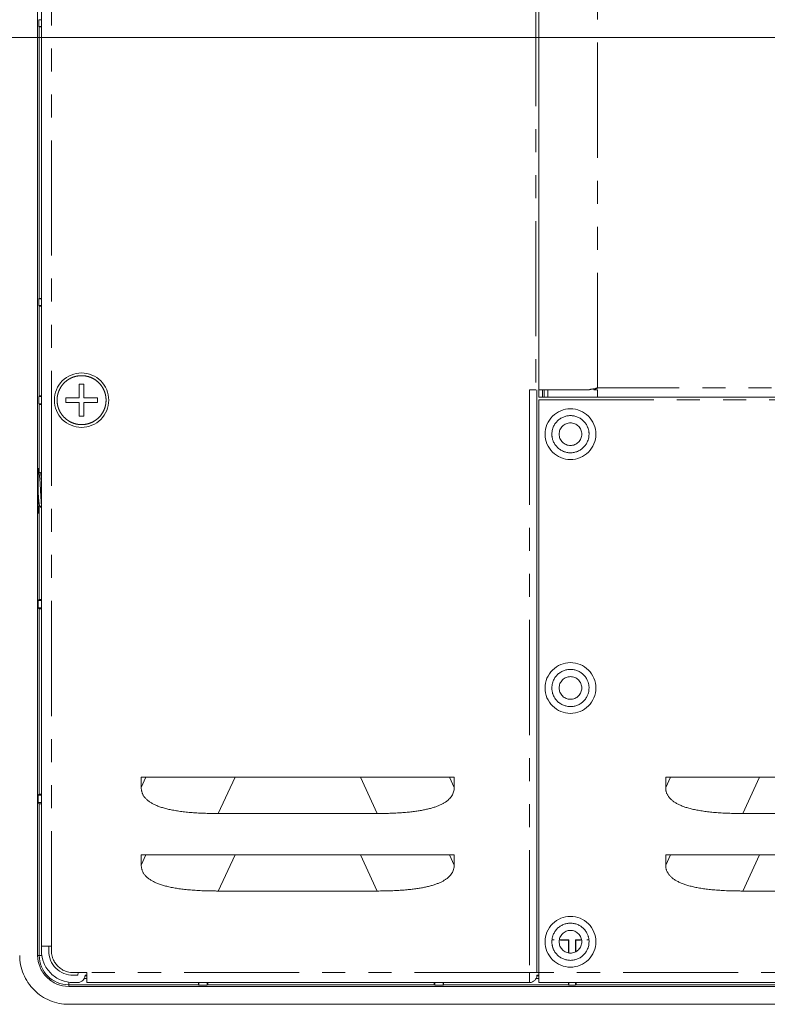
# Model space of a CAD drawing. Header units: millimetres. Extents: x 19 to 844, y 7 to 552.
# Tile 13 of 49: x 539 to 580, y 152 to 206. Entities that reach past the tile are written whole.
import ezdxf

# ---------------------------------------------------------------- set-up
doc = ezdxf.new("R2010")
doc.units = ezdxf.units.MM
doc.linetypes.add('PHANTOM', pattern=[12.7, 6.35, -1.27, 1.27, -1.27, 1.27, -1.27])
doc.styles.add('SLDTEXTSTYLE0', font='TXT', dxfattribs={"width": 0.75})
doc.dimstyles.new('SLDDIMSTYLE1', dxfattribs={"dimtxt": 3.125, "dimasz": 3.302, "dimexe": 0, "dimexo": 0.0625, "dimgap": 0.78125, "dimtad": 0, "dimtih": 1, "dimtoh": 1, "dimlfac": 2, "dimrnd": 1e-09, "dimzin": 4, "dimdsep": 46, "dimtxsty": 'SLDTEXTSTYLE0', "dimsah": 1, "dimcen": 0.09, "dimadec": 0, "dimazin": 1, "dimtfac": 1, "dimtofl": 0, "dimtmove": 0, "dimatfit": 3, "dimfxl": 0, "dimfrac": 2, "dimtolj": 1, "dimtzin": 12, "dimarcsym": 0})

# ---------------------------------------------------------------- blocks, each defined once
blk = doc.blocks.new('*D36')
at = {"color": 7, "linetype": 'Continuous', "lineweight": 0}
for p, q in [((642.279, 255.308), (514.014, 255.308)), ((517.189, 255.308), (517.189, 235.443)), ((515.356, 234.809), (514.721, 234.809)), ((514.721, 234.809), (514.721, 229.848)), ((525.024, 234.809), (525.659, 234.809)), ((525.659, 234.809), (525.659, 229.848)), ((514.721, 229.848), (515.356, 229.848)), ((525.659, 229.848), (525.024, 229.848)), ((517.189, 205.308), (517.189, 225.172)), ((642.279, 205.308), (514.014, 205.308))]:
    blk.add_line(p, q, dxfattribs=at)
for points in [[(517.189, 255.308), (516.681, 252.006), (517.697, 252.006)], [(517.189, 205.308), (517.697, 208.61), (516.681, 208.61)]]:
    blk.add_solid(points, dxfattribs=at)
at = {"color": 7, "linetype": 'Continuous', "lineweight": 0, "char_height": 3.125, "attachment_point": 1, "style": 'SLDTEXTSTYLE0'}
for s, insert in [('3.94', (516.149, 233.876, 3.562)), ('3X', (507.723, 229.248, 3.562)), ('100.0', (513.725, 229.2, 3.562))]:
    blk.add_mtext(s, dxfattribs=dict(at, insert=insert))

msp = doc.modelspace()

# ---------------------------------------------------------------- linework, layer by layer
at = {"color": 7, "linetype": 'Continuous', "lineweight": 15}
for p, q in [((540.1789, 305.9357), (540.1789, 154.6807)), ((540.3889, 155.1807), (540.3889, 305.4357)), ((567.7989, 185.8807), (567.7989, 284.0807)), ((540.2451, 206.2951), (540.2451, 205.9099)), ((540.2451, 206.2951), (540.3889, 206.2951)), ((540.2451, 205.9213), (540.2678, 205.8986)), ((540.3889, 205.9213), (540.2451, 205.9213)), ((540.2678, 205.8986), (540.2678, 190.9065)), ((540.2678, 190.9178), (540.2451, 190.8951)), ((540.2451, 190.8951), (540.2451, 190.5099)), ((540.2451, 190.8951), (540.3889, 190.8951)), ((540.2451, 190.5213), (540.2678, 190.4986)), ((540.3889, 190.5213), (540.2451, 190.5213)), ((540.2678, 190.4986), (540.2678, 185.5428)), ((542.7239, 186.1832), (542.4739, 186.1832)), ((542.4739, 186.1832), (542.4739, 185.4332)), ((542.7239, 185.4332), (542.7239, 186.1832)), ((567.2989, 185.8807), (567.6489, 185.8807)), ((567.6989, 185.8807), (567.6989, 153.7307)), ((567.7989, 185.4807), (567.7989, 185.8807)), ((570.5977, 185.8807), (570.5344, 185.8807)), ((570.8462, 185.9326), (570.5977, 185.8807)), ((570.8462, 185.9413), (570.8462, 185.8807)), ((571.0487, 185.8807), (570.8462, 185.8807)), ((571.0485, 185.8807), (571.0485, 185.4807)), ((540.2678, 185.5428), (540.2399, 185.5149)), ((540.2399, 185.1015), (540.2399, 185.5149)), ((540.2399, 185.5149), (540.3889, 185.5149)), ((542.4739, 185.4332), (541.7239, 185.4332)), ((541.7239, 185.4332), (541.7239, 185.1832)), ((543.4739, 185.4332), (542.7239, 185.4332)), ((543.4739, 185.1832), (543.4739, 185.4332)), ((567.7989, 153.7307), (567.7989, 185.3307)), ((568.1057, 185.4807), (567.9989, 185.4807)), ((766.0496, 185.4807), (571.0482, 185.4807)), ((540.2399, 185.1015), (540.2678, 185.0736)), ((540.2399, 185.1015), (540.3889, 185.1015)), ((540.2678, 185.0736), (540.2678, 181.3082)), ((541.7239, 185.1832), (542.4739, 185.1832)), ((542.4739, 185.1832), (542.4739, 184.4332)), ((542.7239, 184.4332), (542.7239, 185.1832)), ((542.7239, 185.1832), (543.4739, 185.1832)), ((542.4739, 184.4332), (542.7239, 184.4332)), ((540.2455, 181.307), (540.2378, 181.296)), ((540.3292, 181.3082), (540.2486, 181.3082)), ((540.3889, 181.2271), (540.3324, 181.3068)), ((540.2678, 179.4653), (540.2678, 174.3178)), ((540.2678, 174.3178), (540.2115, 174.2615)), ((540.2115, 173.8549), (540.2115, 174.2615)), ((540.2115, 174.2615), (540.3889, 174.2615)), ((540.2115, 173.8549), (540.2678, 173.7986)), ((540.2115, 173.8549), (540.3889, 173.8549)), ((540.2678, 173.7986), (540.2678, 163.5678)), ((545.8889, 164.5057), (563.1389, 164.5057)), ((545.8889, 164.5057), (545.8889, 163.9391)), ((563.1389, 163.9391), (563.1389, 164.5057)), ((574.7989, 164.5057), (610.7989, 164.5057)), ((574.7989, 164.5057), (574.7989, 163.9391)), ((540.2678, 163.5678), (540.2115, 163.5115)), ((540.2115, 163.1049), (540.2115, 163.5115)), ((540.2115, 163.5115), (540.3889, 163.5115)), ((540.2115, 163.1049), (540.2678, 163.0486)), ((540.2115, 163.1049), (540.3889, 163.1049)), ((540.2678, 163.0486), (540.2678, 154.6807)), ((550.1339, 162.5057), (558.8939, 162.5057)), ((579.0439, 162.5057), (606.5539, 162.5057)), ((545.8889, 160.2307), (563.1389, 160.2307)), ((545.8889, 160.2307), (545.8889, 159.6641)), ((563.1389, 159.6641), (563.1389, 160.2307)), ((574.7989, 160.2307), (610.7989, 160.2307)), ((574.7989, 160.2307), (574.7989, 159.6641)), ((550.1339, 158.2307), (558.8939, 158.2307)), ((579.0439, 158.2307), (606.5539, 158.2307)), ((568.6436, 155.5288), (568.5434, 155.5288)), ((569.462, 155.5288), (568.9409, 155.5288)), ((569.4489, 155.5157), (568.9949, 155.5157)), ((569.462, 155.5288), (569.4489, 155.5157)), ((569.4489, 155.5157), (569.4489, 154.8256)), ((569.462, 154.8219), (569.462, 155.5288)), ((570.1604, 155.5288), (569.8358, 155.5288)), ((569.8358, 155.5288), (569.8358, 154.8871)), ((569.8358, 155.5288), (569.8489, 155.5157)), ((569.8489, 155.5157), (569.8489, 154.8939)), ((570.1029, 155.5157), (569.8489, 155.5157)), ((570.5544, 155.5288), (570.4542, 155.5288)), ((540.3889, 154.9307), (540.3889, 155.1807)), ((540.7889, 154.9307), (540.7889, 155.1807)), ((540.9389, 154.9307), (540.9389, 155.1807)), ((542.1389, 153.7307), (542.3889, 153.7307)), ((542.3889, 153.7307), (542.8889, 153.7307)), ((542.4187, 153.7307), (542.3889, 153.5807)), ((567.6989, 153.7307), (567.7989, 153.7307)), ((542.1389, 153.5807), (542.3889, 153.5807)), ((542.3889, 153.1807), (542.1389, 153.1807)), ((542.7839, 153.5557), (542.8889, 153.5557)), ((542.8889, 153.5807), (542.7889, 153.5807)), ((567.2989, 153.1807), (542.8889, 153.1807)), ((549.0672, 153.0317), (549.0672, 153.1807)), ((549.5306, 153.0317), (549.5306, 153.1807)), ((562.0672, 153.0317), (562.0672, 153.1807)), ((562.5306, 153.1807), (562.5306, 153.0317)), ((567.6939, 153.5557), (567.7989, 153.5557)), ((567.7989, 153.5807), (567.6989, 153.5807)), ((769.2989, 153.1807), (567.7989, 153.1807)), ((569.462, 153.0369), (569.462, 153.1807)), ((569.8358, 153.1807), (569.8358, 153.0369)), ((549.0393, 153.0596), (541.8889, 153.0596)), ((541.8889, 152.9707), (795.2089, 152.9707)), ((549.0672, 153.0317), (549.0393, 153.0596)), ((549.5306, 153.0317), (549.0672, 153.0317)), ((549.5585, 153.0596), (549.5306, 153.0317)), ((562.0393, 153.0596), (549.5585, 153.0596)), ((562.0672, 153.0317), (562.0393, 153.0596)), ((562.5306, 153.0317), (562.0672, 153.0317)), ((562.5585, 153.0596), (562.5306, 153.0317)), ((569.4393, 153.0596), (562.5585, 153.0596)), ((569.462, 153.0369), (569.4393, 153.0596)), ((569.8358, 153.0369), (569.4506, 153.0369)), ((569.8585, 153.0596), (569.8358, 153.0369)), ((584.8393, 153.0596), (569.8472, 153.0596)), ((611.0489, 151.9807), (541.8889, 151.9807))]:
    msp.add_line(p, q, dxfattribs=at)
at = {"color": 8, "linetype": 'PHANTOM', "lineweight": 0}
for p, q in [((540.9389, 155.1807), (540.9389, 305.4357)), ((567.6489, 284.0807), (567.6489, 185.8807)), ((571.0489, 185.9807), (571.0489, 283.9807)), ((567.2989, 185.8807), (567.2989, 153.7307)), ((567.9989, 185.4807), (567.9989, 185.8807)), ((568.1057, 185.8807), (568.1057, 185.4807)), ((568.3052, 185.4807), (568.3052, 185.8807)), ((766.0489, 185.9807), (571.0489, 185.9807)), ((541.2489, 185.3138), (541.2489, 185.3082)), ((567.7989, 185.3307), (630.2244, 185.3307)), ((546.1506, 164.5057), (545.8889, 163.9391)), ((550.1339, 162.5057), (551.0577, 164.5057)), ((557.9701, 164.5057), (558.8939, 162.5057)), ((562.8772, 164.5057), (563.1389, 163.9391)), ((575.0606, 164.5057), (574.7989, 163.9391)), ((579.0439, 162.5057), (579.9677, 164.5057)), ((546.1506, 160.2307), (545.8889, 159.6641)), ((550.1339, 158.2307), (551.0577, 160.2307)), ((557.9701, 160.2307), (558.8939, 158.2307)), ((562.8772, 160.2307), (563.1389, 159.6641)), ((575.0606, 160.2307), (574.7989, 159.6641)), ((579.0439, 158.2307), (579.9677, 160.2307)), ((540.2678, 154.6807), (540.1789, 154.6807)), ((540.4178, 154.6807), (540.2678, 154.6807)), ((567.2989, 153.7307), (542.8889, 153.7307)), ((769.2989, 153.7307), (567.7989, 153.7307)), ((541.8889, 153.2096), (541.8889, 153.0596)), ((542.7438, 153.4057), (542.8889, 153.4057)), ((567.6538, 153.4057), (567.7989, 153.4057)), ((541.8889, 153.0596), (541.8889, 152.9707))]:
    msp.add_line(p, q, dxfattribs=at)
at = {"color": 7, "linetype": 'Continuous', "lineweight": 15, "flags": 128}
msp.add_lwpolyline([(540.227, 181.3017), (540.2255, 181.4197), (540.2233, 181.521), (540.2207, 181.5582), (540.2181, 181.521), (540.2159, 181.4196), (540.214, 181.2704), (540.2125, 181.0896), (540.2105, 180.6896), (540.2098, 180.3082), (540.2098, 180.3082), (540.2098, 180.3082), (540.2098, 180.3082)], dxfattribs=at)
at = {"color": 8, "linetype": 'PHANTOM', "lineweight": 0}
msp.add_arc((541.8889, 154.6807), 1.6211, 180, 270, dxfattribs=at)
at = {"color": 7, "linetype": 'Continuous', "lineweight": 15}
for points, knots in [([(540.2678, 205.8986), (540.2682, 205.8984), (540.2845, 205.8982), (540.34, 205.8977), (540.3788, 205.8975), (540.4178, 205.8973)], [0, 0, 0, 0, 0.5, 0.5, 1, 1, 1, 1]), ([(540.4178, 190.9191), (540.4078, 190.9191), (540.3882, 190.9191), (540.3601, 190.919), (540.3344, 190.9189), (540.3045, 190.9187), (540.2745, 190.9183), (540.2701, 190.918), (540.2678, 190.9178)], [0, 0, 0, 0, 0.12825457, 0.2512804, 0.37391662, 0.50104684, 0.74824251, 1, 1, 1, 1]), ([(540.2678, 190.4986), (540.2682, 190.4984), (540.2845, 190.4982), (540.34, 190.4977), (540.3788, 190.4975), (540.4178, 190.4973)], [0, 0, 0, 0, 0.5, 0.5, 1, 1, 1, 1]), ([(541.0989, 185.3082), (541.0989, 185.5046), (541.1379, 185.7008), (541.2882, 186.0636), (541.3994, 186.23), (541.6771, 186.5077), (541.8435, 186.6189), (542.2063, 186.7692), (542.4026, 186.8082), (542.5989, 186.8082)], [0, 0, 0, 0, 0.25, 0.25, 0.5, 0.5, 0.75, 0.75, 1, 1, 1, 1]), ([(542.5989, 186.8082), (542.7953, 186.8082), (542.9915, 186.7692), (543.3543, 186.6189), (543.5207, 186.5077), (543.7984, 186.23), (543.9096, 186.0636), (544.0599, 185.7008), (544.0989, 185.5046), (544.0989, 185.3082)], [0, 0, 0, 0, 0.25, 0.25, 0.5, 0.5, 0.75, 0.75, 1, 1, 1, 1]), ([(567.2989, 185.8807), (567.3533, 185.8807), (567.4168, 185.8807), (567.4667, 185.8807), (567.4739, 185.8807)], [0, 0, 0, 0, 0.8554918, 1, 1, 1, 1]), ([(570.5344, 185.8807), (570.1568, 185.8807), (569.7902, 185.8807), (569.1235, 185.8807), (568.8236, 185.8807), (568.3275, 185.8807), (568.1314, 185.8807), (567.8671, 185.8807), (567.7989, 185.8807), (567.7989, 185.8807)], [0, 0, 0, 0, 0.25, 0.25, 0.5, 0.5, 0.75, 0.75, 1, 1, 1, 1]), ([(570.8462, 185.8807), (570.88, 185.8972), (570.9476, 185.9303), (571.0151, 185.9639), (571.0489, 185.9807)], [0, 0, 0, 0, 0.5000017, 1, 1, 1, 1]), ([(571.0482, 185.9806), (571.0314, 185.979), (570.9977, 185.9758), (570.9639, 185.9725), (570.947, 185.9708)], [0, 0, 0, 0, 0.5002144, 1, 1, 1, 1]), ([(571.0489, 185.9807), (571.0485, 185.9806), (571.0478, 185.9803), (571.0481, 185.9805), (571.0482, 185.9806)], [0, 0, 0, 0, 0.50000011, 1, 1, 1, 1]), ([(571.0485, 185.4807), (571.0485, 185.4813), (571.0485, 185.4823), (571.0485, 185.4897), (571.0486, 185.5013), (571.0486, 185.5175), (571.0486, 185.5382), (571.0487, 185.5634), (571.0487, 185.6054), (571.0487, 185.6711), (571.0488, 185.7694), (571.0488, 185.8431), (571.0488, 185.8807)], [0, 0, 0, 0, 0.0735413, 0.1452717, 0.2158436, 0.2859415, 0.3562638, 0.4275023, 0.5003229, 0.6664065, 0.8299682, 1, 1, 1, 1]), ([(540.4178, 185.5441), (540.4078, 185.5441), (540.3882, 185.5441), (540.3601, 185.544), (540.3344, 185.5439), (540.3045, 185.5437), (540.2745, 185.5433), (540.2701, 185.543), (540.2678, 185.5428)], [0, 0, 0, 0, 0.1282546, 0.2512804, 0.3739166, 0.5010468, 0.7482425, 1, 1, 1, 1]), ([(542.5989, 183.8082), (542.4026, 183.8082), (542.2063, 183.8472), (541.8435, 183.9975), (541.6771, 184.1087), (541.3994, 184.3864), (541.2882, 184.5528), (541.1379, 184.9156), (541.0989, 185.1119), (541.0989, 185.3082)], [0, 0, 0, 0, 0.25, 0.25, 0.5, 0.5, 0.75, 0.75, 1, 1, 1, 1]), ([(544.0989, 185.3082), (544.0989, 185.1119), (544.0599, 184.9156), (543.9096, 184.5528), (543.7984, 184.3864), (543.5207, 184.1087), (543.3543, 183.9975), (542.9915, 183.8472), (542.7953, 183.8082), (542.5989, 183.8082)], [0, 0, 0, 0, 0.25, 0.25, 0.5, 0.5, 0.75, 0.75, 1, 1, 1, 1]), ([(567.9989, 185.4807), (567.9881, 185.4807), (567.967, 185.4807), (567.9363, 185.4807), (567.9076, 185.4807), (567.881, 185.4807), (567.8552, 185.4807), (567.8315, 185.4807), (567.8132, 185.4807), (567.8012, 185.4807), (567.7997, 185.4807), (567.7989, 185.4807)], [0, 0, 0, 0, 0.1030424, 0.2021112, 0.2996526, 0.398227, 0.5003169, 0.623798, 0.7501734, 0.872892, 1, 1, 1, 1]), ([(568.3052, 185.4807), (568.3018, 185.4807), (568.2788, 185.4807), (568.2056, 185.4807), (568.1558, 185.4807), (568.1057, 185.4807)], [0, 0, 0, 0, 0.5, 0.5, 1, 1, 1, 1]), ([(571.048, 185.4807), (571.0094, 185.4807), (570.9325, 185.4807), (570.8176, 185.4807), (570.7035, 185.4807), (570.5904, 185.4807), (570.4782, 185.4807), (570.367, 185.4807), (570.2566, 185.4807), (570.1471, 185.4807), (569.9139, 185.4807), (569.5701, 185.4807), (569.1604, 185.4807), (568.8152, 185.4807), (568.6033, 185.4807), (568.4806, 185.4807), (568.4133, 185.4807), (568.3614, 185.4807), (568.3237, 185.4807), (568.3114, 185.4807), (568.3052, 185.4807)], [0, 0, 0, 0, 0.0280326, 0.0558932, 0.0836298, 0.1112911, 0.1389261, 0.166584, 0.1943139, 0.2221645, 0.2501839, 0.375068, 0.5000195, 0.6249037, 0.7498552, 0.8001375, 0.8500077, 0.8997507, 0.9496534, 1, 1, 1, 1]), ([(540.2678, 185.0736), (540.2682, 185.0734), (540.2845, 185.0732), (540.34, 185.0727), (540.3788, 185.0725), (540.4178, 185.0723)], [0, 0, 0, 0, 0.5, 0.5, 1, 1, 1, 1]), ([(568.1489, 183.4307), (568.1489, 183.614), (568.1853, 183.7971), (568.3256, 184.1358), (568.4294, 184.2911), (568.6885, 184.5502), (568.8438, 184.654), (569.1825, 184.7943), (569.3656, 184.8307), (569.5489, 184.8307)], [0, 0, 0, 0, 0.25, 0.25, 0.5, 0.5, 0.75, 0.75, 1, 1, 1, 1]), ([(569.5489, 184.8307), (569.7322, 184.8307), (569.9154, 184.7943), (570.254, 184.654), (570.4093, 184.5502), (570.6684, 184.2911), (570.7722, 184.1358), (570.9125, 183.7971), (570.9489, 183.614), (570.9489, 183.4307)], [0, 0, 0, 0, 0.25, 0.25, 0.5, 0.5, 0.75, 0.75, 1, 1, 1, 1]), ([(570.5739, 183.4307), (570.5735, 183.4532), (570.5726, 183.4981), (570.5659, 183.5649), (570.5551, 183.6309), (570.5399, 183.696), (570.5203, 183.7602), (570.4809, 183.8648), (570.407, 184.004), (570.2783, 184.1599), (570.1223, 184.2887), (569.9437, 184.3836), (569.7503, 184.4429), (569.549, 184.4621), (569.3476, 184.4429), (569.1543, 184.3836), (568.9756, 184.2888), (568.8196, 184.1601), (568.6909, 184.0041), (568.6064, 183.8451), (568.556, 183.6969), (568.5289, 183.565), (568.5256, 183.4756), (568.5239, 183.4307)], [0, 0, 0, 0, 0.0210188, 0.0418531, 0.062592, 0.083326, 0.1041455, 0.1251401, 0.1875782, 0.2501042, 0.3125423, 0.3750683, 0.4375064, 0.5000324, 0.5624705, 0.6249965, 0.6874346, 0.7499606, 0.8123987, 0.8749247, 0.9166788, 0.958129, 1, 1, 1, 1]), ([(568.9239, 183.4307), (568.9239, 183.5125), (568.9402, 183.5943), (569.0028, 183.7455), (569.0491, 183.8148), (569.1648, 183.9305), (569.2341, 183.9768), (569.3853, 184.0394), (569.4671, 184.0557), (569.6307, 184.0557), (569.7125, 184.0394), (569.8637, 183.9768), (569.933, 183.9305), (570.0487, 183.8148), (570.095, 183.7455), (570.1576, 183.5943), (570.1739, 183.5125), (570.1739, 183.4307)], [0, 0, 0, 0, 0.125, 0.125, 0.25, 0.25, 0.375, 0.375, 0.5, 0.5, 0.625, 0.625, 0.75, 0.75, 0.875, 0.875, 1, 1, 1, 1]), ([(569.5489, 182.0307), (569.3656, 182.0307), (569.1825, 182.0671), (568.8438, 182.2074), (568.6885, 182.3112), (568.4294, 182.5703), (568.3256, 182.7256), (568.1853, 183.0643), (568.1489, 183.2474), (568.1489, 183.4307)], [0, 0, 0, 0, 0.25, 0.25, 0.5, 0.5, 0.75, 0.75, 1, 1, 1, 1]), ([(568.5239, 183.4307), (568.5243, 183.4082), (568.5252, 183.3633), (568.5319, 183.2965), (568.5427, 183.2305), (568.5579, 183.1654), (568.5775, 183.1012), (568.6169, 182.9966), (568.6908, 182.8574), (568.8195, 182.7015), (568.9755, 182.5727), (569.1541, 182.4778), (569.3475, 182.4186), (569.5488, 182.3993), (569.7502, 182.4185), (569.9435, 182.4778), (570.1222, 182.5726), (570.2782, 182.7013), (570.4069, 182.8573), (570.4914, 183.0163), (570.5418, 183.1645), (570.5689, 183.2964), (570.5722, 183.3858), (570.5739, 183.4307)], [0, 0, 0, 0, 0.0210188, 0.0418531, 0.062592, 0.083326, 0.1041455, 0.1251401, 0.1875782, 0.2501042, 0.3125423, 0.3750683, 0.4375064, 0.5000324, 0.5624705, 0.6249965, 0.6874346, 0.7499606, 0.8123987, 0.8749247, 0.9166788, 0.958129, 1, 1, 1, 1]), ([(570.1739, 183.4307), (570.1739, 183.3489), (570.1576, 183.2671), (570.095, 183.1159), (570.0487, 183.0466), (569.933, 182.9309), (569.8637, 182.8846), (569.7125, 182.822), (569.6307, 182.8057), (569.4671, 182.8057), (569.3853, 182.822), (569.2341, 182.8846), (569.1648, 182.9309), (569.0491, 183.0466), (569.0028, 183.1159), (568.9402, 183.2671), (568.9239, 183.3489), (568.9239, 183.4307)], [0, 0, 0, 0, 0.125, 0.125, 0.25, 0.25, 0.375, 0.375, 0.5, 0.5, 0.625, 0.625, 0.75, 0.75, 0.875, 0.875, 1, 1, 1, 1]), ([(570.9489, 183.4307), (570.9489, 183.2474), (570.9125, 183.0643), (570.7722, 182.7256), (570.6684, 182.5703), (570.4093, 182.3112), (570.254, 182.2074), (569.9154, 182.0671), (569.7322, 182.0307), (569.5489, 182.0307)], [0, 0, 0, 0, 0.25, 0.25, 0.5, 0.5, 0.75, 0.75, 1, 1, 1, 1]), ([(540.3889, 179.5076), (540.3857, 179.5388), (540.3763, 179.6315), (540.3606, 179.8784), (540.3461, 180.129), (540.3318, 180.3868), (540.3173, 180.6461), (540.2985, 180.9462), (540.2796, 181.1714), (540.2617, 181.3035), (540.25, 181.3003), (540.2446, 181.2988)], [0, 0, 0, 0, 0.0662024, 0.1966805, 0.3271575, 0.3661491, 0.496625, 0.6271036, 0.7575806, 0.8880565, 1, 1, 1, 1]), ([(540.3292, 181.2952), (540.3314, 181.2987), (540.3399, 181.3123), (540.3546, 181.2172), (540.3723, 181.0388), (540.3837, 180.8618), (540.3889, 180.782)], [0, 0, 0, 0, 0.1105184, 0.4257775, 0.7410378, 1, 1, 1, 1]), ([(540.2098, 180.3082), (540.2099, 180.1791), (540.2103, 179.8981), (540.2121, 179.569), (540.214, 179.3353), (540.2159, 179.1848), (540.2181, 179.0825), (540.2207, 179.0458), (540.2233, 179.082), (540.2255, 179.1866), (540.227, 179.3002), (540.2277, 179.3875), (540.2279, 179.4091)], [0, 0, 0, 0, 0.1327184, 0.288761, 0.3759414, 0.4690044, 0.5679465, 0.6727627, 0.7775738, 0.8765115, 0.9695719, 1, 1, 1, 1]), ([(540.2838, 179.5043), (540.2779, 179.5193), (540.2656, 179.5501), (540.2471, 179.7059), (540.2285, 179.922), (540.2161, 180.0974), (540.21, 180.1839)], [0, 0, 0, 0, 0.2420906, 0.4972133, 0.752182, 1, 1, 1, 1]), ([(540.2835, 179.5025), (540.3062, 179.4705), (540.3414, 179.421), (540.3765, 179.3715), (540.3889, 179.354)], [0, 0, 0, 0, 0.6470948, 1, 1, 1, 1]), ([(540.4178, 174.3191), (540.4078, 174.3191), (540.3882, 174.3191), (540.3601, 174.319), (540.3344, 174.3189), (540.3045, 174.3187), (540.2745, 174.3183), (540.2701, 174.318), (540.2678, 174.3178)], [0, 0, 0, 0, 0.1282546, 0.2512804, 0.3739166, 0.5010468, 0.7482425, 1, 1, 1, 1]), ([(540.2678, 173.7986), (540.2682, 173.7984), (540.2845, 173.7982), (540.34, 173.7977), (540.3788, 173.7975), (540.4178, 173.7973)], [0, 0, 0, 0, 0.5, 0.5, 1, 1, 1, 1]), ([(568.1489, 169.4307), (568.1489, 169.614), (568.1853, 169.7971), (568.3256, 170.1358), (568.4294, 170.2911), (568.6885, 170.5502), (568.8438, 170.654), (569.1825, 170.7943), (569.3656, 170.8307), (569.5489, 170.8307)], [0, 0, 0, 0, 0.25, 0.25, 0.5, 0.5, 0.75, 0.75, 1, 1, 1, 1]), ([(569.5489, 170.8307), (569.7322, 170.8307), (569.9154, 170.7943), (570.254, 170.654), (570.4093, 170.5502), (570.6684, 170.2911), (570.7722, 170.1358), (570.9125, 169.7971), (570.9489, 169.614), (570.9489, 169.4307)], [0, 0, 0, 0, 0.25, 0.25, 0.5, 0.5, 0.75, 0.75, 1, 1, 1, 1]), ([(570.5739, 169.4307), (570.5735, 169.4532), (570.5726, 169.4981), (570.5659, 169.5649), (570.5551, 169.6309), (570.5399, 169.696), (570.5203, 169.7602), (570.4809, 169.8648), (570.407, 170.004), (570.2783, 170.1599), (570.1223, 170.2887), (569.9437, 170.3836), (569.7503, 170.4429), (569.549, 170.4621), (569.3476, 170.4429), (569.1543, 170.3836), (568.9756, 170.2888), (568.8196, 170.1601), (568.6909, 170.0041), (568.6064, 169.8451), (568.556, 169.6969), (568.5289, 169.565), (568.5256, 169.4756), (568.5239, 169.4307)], [0, 0, 0, 0, 0.0210188, 0.0418531, 0.062592, 0.083326, 0.1041455, 0.1251401, 0.1875782, 0.2501042, 0.3125423, 0.3750683, 0.4375064, 0.5000324, 0.5624705, 0.6249965, 0.6874346, 0.7499606, 0.8123987, 0.8749247, 0.9166788, 0.958129, 1, 1, 1, 1]), ([(568.9239, 169.4307), (568.9239, 169.5125), (568.9402, 169.5943), (569.0028, 169.7455), (569.0491, 169.8148), (569.1648, 169.9305), (569.2341, 169.9768), (569.3853, 170.0394), (569.4671, 170.0557), (569.6307, 170.0557), (569.7125, 170.0394), (569.8637, 169.9768), (569.933, 169.9305), (570.0487, 169.8148), (570.095, 169.7455), (570.1576, 169.5943), (570.1739, 169.5125), (570.1739, 169.4307)], [0, 0, 0, 0, 0.125, 0.125, 0.25, 0.25, 0.375, 0.375, 0.5, 0.5, 0.625, 0.625, 0.75, 0.75, 0.875, 0.875, 1, 1, 1, 1]), ([(569.5489, 168.0307), (569.3656, 168.0307), (569.1825, 168.0671), (568.8438, 168.2074), (568.6885, 168.3112), (568.4294, 168.5703), (568.3256, 168.7256), (568.1853, 169.0643), (568.1489, 169.2474), (568.1489, 169.4307)], [0, 0, 0, 0, 0.25, 0.25, 0.5, 0.5, 0.75, 0.75, 1, 1, 1, 1]), ([(568.5239, 169.4307), (568.5243, 169.4082), (568.5252, 169.3633), (568.5319, 169.2965), (568.5427, 169.2305), (568.5579, 169.1654), (568.5775, 169.1012), (568.6169, 168.9966), (568.6908, 168.8574), (568.8195, 168.7015), (568.9755, 168.5727), (569.1541, 168.4778), (569.3475, 168.4186), (569.5488, 168.3993), (569.7502, 168.4185), (569.9435, 168.4778), (570.1222, 168.5726), (570.2782, 168.7013), (570.4069, 168.8573), (570.4914, 169.0163), (570.5418, 169.1645), (570.5689, 169.2964), (570.5722, 169.3858), (570.5739, 169.4307)], [0, 0, 0, 0, 0.0210188, 0.0418531, 0.062592, 0.083326, 0.1041455, 0.1251401, 0.1875782, 0.2501042, 0.3125423, 0.3750683, 0.4375064, 0.5000324, 0.5624705, 0.6249965, 0.6874346, 0.7499606, 0.8123987, 0.8749247, 0.9166788, 0.958129, 1, 1, 1, 1]), ([(570.1739, 169.4307), (570.1739, 169.3489), (570.1576, 169.2671), (570.095, 169.1159), (570.0487, 169.0466), (569.933, 168.9309), (569.8637, 168.8846), (569.7125, 168.822), (569.6307, 168.8057), (569.4671, 168.8057), (569.3853, 168.822), (569.2341, 168.8846), (569.1648, 168.9309), (569.0491, 169.0466), (569.0028, 169.1159), (568.9402, 169.2671), (568.9239, 169.3489), (568.9239, 169.4307)], [0, 0, 0, 0, 0.125, 0.125, 0.25, 0.25, 0.375, 0.375, 0.5, 0.5, 0.625, 0.625, 0.75, 0.75, 0.875, 0.875, 1, 1, 1, 1]), ([(570.9489, 169.4307), (570.9489, 169.2474), (570.9125, 169.0643), (570.7722, 168.7256), (570.6684, 168.5703), (570.4093, 168.3112), (570.254, 168.2074), (569.9154, 168.0671), (569.7322, 168.0307), (569.5489, 168.0307)], [0, 0, 0, 0, 0.25, 0.25, 0.5, 0.5, 0.75, 0.75, 1, 1, 1, 1]), ([(540.4178, 163.5691), (540.4078, 163.5691), (540.3882, 163.5691), (540.3601, 163.569), (540.3344, 163.5689), (540.3045, 163.5687), (540.2745, 163.5683), (540.2701, 163.568), (540.2678, 163.5678)], [0, 0, 0, 0, 0.1282546, 0.2512804, 0.3739166, 0.5010468, 0.7482425, 1, 1, 1, 1]), ([(545.8889, 163.9391), (545.8894, 163.9155), (545.8904, 163.8687), (545.8986, 163.7995), (545.9118, 163.7321), (545.9305, 163.6665), (545.9544, 163.6027), (545.9837, 163.5406), (546.0184, 163.4805), (546.0583, 163.4221), (546.1036, 163.3655), (546.1542, 163.3108), (546.2101, 163.2579), (546.2713, 163.2068), (546.3378, 163.1575), (546.4095, 163.1101), (546.4866, 163.0644), (546.569, 163.0205), (546.6566, 162.9785), (546.7496, 162.9382), (546.8478, 162.8997), (546.9514, 162.863), (547.0602, 162.8282), (547.1744, 162.7951), (547.2938, 162.7637), (547.4186, 162.7342), (547.5486, 162.7065), (547.684, 162.6806), (547.8246, 162.6564), (547.9706, 162.6341), (548.1218, 162.6135), (548.2784, 162.5947), (548.4402, 162.5777), (548.6074, 162.5625), (548.7799, 162.5491), (548.9577, 162.5375), (549.1407, 162.5277), (549.3291, 162.5196), (549.5228, 162.5134), (549.7218, 162.509), (549.9261, 162.5062), (550.0641, 162.5059), (550.1339, 162.5057)], [0, 0, 0, 0, 0.0146421, 0.0289982, 0.0431573, 0.0572126, 0.0712588, 0.0853913, 0.0997035, 0.1142854, 0.1292221, 0.1445929, 0.1604705, 0.1769209, 0.1940035, 0.2117714, 0.2302716, 0.249546, 0.2696315, 0.2905608, 0.3123626, 0.3350626, 0.3586834, 0.383245, 0.4087653, 0.4352602, 0.462744, 0.4912293, 0.5207276, 0.5512493, 0.5828035, 0.6153989, 0.6490429, 0.6837425, 0.7195041, 0.7563334, 0.7942358, 0.833216, 0.8732786, 0.9144276, 0.9566669, 1, 1, 1, 1]), ([(558.8939, 162.5057), (559.0142, 162.5062), (559.2497, 162.5072), (559.5948, 162.5154), (559.9239, 162.5288), (560.2369, 162.5476), (560.5339, 162.5718), (560.8149, 162.6014), (561.0798, 162.6365), (561.3287, 162.6769), (561.5616, 162.7227), (561.7785, 162.774), (561.9795, 162.8306), (562.1644, 162.8927), (562.3334, 162.9602), (562.4864, 163.0332), (562.6235, 163.1116), (562.7446, 163.1956), (562.8498, 163.2852), (562.9391, 163.3804), (563.0122, 163.4813), (563.0691, 163.5879), (563.1095, 163.7002), (563.1345, 163.8179), (563.1374, 163.8983), (563.1389, 163.9391)], [0, 0, 0, 0, 0.0746674, 0.1460341, 0.2141202, 0.278949, 0.3405473, 0.3989465, 0.4541835, 0.5063017, 0.5553531, 0.6013998, 0.644517, 0.6847963, 0.7223501, 0.757317, 0.7898689, 0.8202185, 0.848628, 0.8754169, 0.9009653, 0.9257106, 0.9501336, 0.9747337, 1, 1, 1, 1]), ([(574.7989, 163.9391), (574.7994, 163.9155), (574.8004, 163.8687), (574.8086, 163.7995), (574.8218, 163.7321), (574.8405, 163.6665), (574.8644, 163.6027), (574.8937, 163.5406), (574.9284, 163.4805), (574.9683, 163.4221), (575.0136, 163.3655), (575.0642, 163.3108), (575.1201, 163.2579), (575.1813, 163.2068), (575.2478, 163.1575), (575.3195, 163.1101), (575.3966, 163.0644), (575.479, 163.0205), (575.5666, 162.9785), (575.6596, 162.9382), (575.7578, 162.8997), (575.8614, 162.863), (575.9702, 162.8282), (576.0844, 162.7951), (576.2038, 162.7637), (576.3286, 162.7342), (576.4586, 162.7065), (576.594, 162.6806), (576.7346, 162.6564), (576.8806, 162.6341), (577.0318, 162.6135), (577.1884, 162.5947), (577.3502, 162.5777), (577.5174, 162.5625), (577.6899, 162.5491), (577.8677, 162.5375), (578.0507, 162.5277), (578.2391, 162.5196), (578.4328, 162.5134), (578.6318, 162.509), (578.8361, 162.5062), (578.9741, 162.5059), (579.0439, 162.5057)], [0, 0, 0, 0, 0.0146421, 0.0289982, 0.0431573, 0.0572126, 0.0712588, 0.0853913, 0.0997035, 0.1142854, 0.1292221, 0.1445929, 0.1604705, 0.1769209, 0.1940035, 0.2117714, 0.2302716, 0.249546, 0.2696315, 0.2905608, 0.3123626, 0.3350626, 0.3586834, 0.383245, 0.4087653, 0.4352602, 0.462744, 0.4912293, 0.5207276, 0.5512493, 0.5828035, 0.6153989, 0.6490429, 0.6837425, 0.7195041, 0.7563334, 0.7942358, 0.833216, 0.8732786, 0.9144276, 0.9566669, 1, 1, 1, 1]), ([(540.2678, 163.0486), (540.2682, 163.0484), (540.2845, 163.0482), (540.34, 163.0477), (540.3788, 163.0475), (540.4178, 163.0473)], [0, 0, 0, 0, 0.5, 0.5, 1, 1, 1, 1]), ([(545.8889, 159.6641), (545.8894, 159.6405), (545.8904, 159.5937), (545.8986, 159.5245), (545.9118, 159.4571), (545.9305, 159.3915), (545.9544, 159.3277), (545.9837, 159.2656), (546.0184, 159.2055), (546.0583, 159.1471), (546.1036, 159.0905), (546.1542, 159.0358), (546.2101, 158.9829), (546.2713, 158.9318), (546.3378, 158.8825), (546.4095, 158.8351), (546.4866, 158.7894), (546.569, 158.7455), (546.6566, 158.7035), (546.7496, 158.6632), (546.8478, 158.6247), (546.9514, 158.588), (547.0602, 158.5532), (547.1744, 158.5201), (547.2938, 158.4887), (547.4186, 158.4592), (547.5486, 158.4315), (547.684, 158.4056), (547.8246, 158.3814), (547.9706, 158.3591), (548.1218, 158.3385), (548.2784, 158.3197), (548.4402, 158.3027), (548.6074, 158.2875), (548.7799, 158.2741), (548.9577, 158.2625), (549.1407, 158.2527), (549.3291, 158.2446), (549.5228, 158.2384), (549.7218, 158.234), (549.9261, 158.2312), (550.0641, 158.2309), (550.1339, 158.2307)], [0, 0, 0, 0, 0.0146421, 0.0289982, 0.0431573, 0.0572126, 0.0712588, 0.0853913, 0.0997035, 0.1142854, 0.1292221, 0.1445929, 0.1604705, 0.1769209, 0.1940035, 0.2117714, 0.2302716, 0.249546, 0.2696315, 0.2905608, 0.3123626, 0.3350626, 0.3586834, 0.383245, 0.4087653, 0.4352602, 0.462744, 0.4912293, 0.5207276, 0.5512493, 0.5828035, 0.6153989, 0.6490429, 0.6837425, 0.7195041, 0.7563334, 0.7942358, 0.833216, 0.8732786, 0.9144276, 0.9566669, 1, 1, 1, 1]), ([(558.8939, 158.2307), (559.0142, 158.2312), (559.2497, 158.2322), (559.5948, 158.2404), (559.9239, 158.2538), (560.2369, 158.2726), (560.5339, 158.2968), (560.8149, 158.3264), (561.0798, 158.3615), (561.3287, 158.4019), (561.5616, 158.4477), (561.7785, 158.499), (561.9795, 158.5556), (562.1644, 158.6177), (562.3334, 158.6852), (562.4864, 158.7582), (562.6235, 158.8366), (562.7446, 158.9206), (562.8498, 159.0102), (562.9391, 159.1054), (563.0122, 159.2063), (563.0691, 159.3129), (563.1095, 159.4252), (563.1345, 159.5429), (563.1374, 159.6233), (563.1389, 159.6641)], [0, 0, 0, 0, 0.0746674, 0.1460341, 0.2141202, 0.278949, 0.3405473, 0.3989465, 0.4541835, 0.5063017, 0.5553531, 0.6013998, 0.644517, 0.6847963, 0.7223501, 0.757317, 0.7898689, 0.8202185, 0.848628, 0.8754169, 0.9009653, 0.9257106, 0.9501336, 0.9747337, 1, 1, 1, 1]), ([(574.7989, 159.6641), (574.7994, 159.6405), (574.8004, 159.5937), (574.8086, 159.5245), (574.8218, 159.4571), (574.8405, 159.3915), (574.8644, 159.3277), (574.8937, 159.2656), (574.9284, 159.2055), (574.9683, 159.1471), (575.0136, 159.0905), (575.0642, 159.0358), (575.1201, 158.9829), (575.1813, 158.9318), (575.2478, 158.8825), (575.3195, 158.8351), (575.3966, 158.7894), (575.479, 158.7455), (575.5666, 158.7035), (575.6596, 158.6632), (575.7578, 158.6247), (575.8614, 158.588), (575.9702, 158.5532), (576.0844, 158.5201), (576.2038, 158.4887), (576.3286, 158.4592), (576.4586, 158.4315), (576.594, 158.4056), (576.7346, 158.3814), (576.8806, 158.3591), (577.0318, 158.3385), (577.1884, 158.3197), (577.3502, 158.3027), (577.5174, 158.2875), (577.6899, 158.2741), (577.8677, 158.2625), (578.0507, 158.2527), (578.2391, 158.2446), (578.4328, 158.2384), (578.6318, 158.234), (578.8361, 158.2312), (578.9741, 158.2309), (579.0439, 158.2307)], [0, 0, 0, 0, 0.0146421, 0.0289982, 0.0431573, 0.0572126, 0.0712588, 0.0853913, 0.0997035, 0.1142854, 0.1292221, 0.1445929, 0.1604705, 0.1769209, 0.1940035, 0.2117714, 0.2302716, 0.249546, 0.2696315, 0.2905608, 0.3123626, 0.3350626, 0.3586834, 0.383245, 0.4087653, 0.4352602, 0.462744, 0.4912293, 0.5207276, 0.5512493, 0.5828035, 0.6153989, 0.6490429, 0.6837425, 0.7195041, 0.7563334, 0.7942358, 0.833216, 0.8732786, 0.9144276, 0.9566669, 1, 1, 1, 1]), ([(568.1489, 155.4307), (568.1489, 155.614), (568.1853, 155.7971), (568.3256, 156.1358), (568.4294, 156.2911), (568.6885, 156.5502), (568.8438, 156.654), (569.1825, 156.7943), (569.3656, 156.8307), (569.5489, 156.8307)], [0, 0, 0, 0, 0.25, 0.25, 0.5, 0.5, 0.75, 0.75, 1, 1, 1, 1]), ([(570.5739, 155.4307), (570.5735, 155.4532), (570.5726, 155.4981), (570.5659, 155.5649), (570.5551, 155.6309), (570.5399, 155.696), (570.5203, 155.7602), (570.4809, 155.8648), (570.407, 156.004), (570.2783, 156.1599), (570.1223, 156.2887), (569.9437, 156.3836), (569.7503, 156.4429), (569.549, 156.4621), (569.3476, 156.4429), (569.1543, 156.3836), (568.9756, 156.2888), (568.8196, 156.1601), (568.6909, 156.0041), (568.6064, 155.8451), (568.556, 155.6969), (568.5289, 155.565), (568.5256, 155.4756), (568.5239, 155.4307)], [0, 0, 0, 0, 0.0210188, 0.0418531, 0.062592, 0.083326, 0.1041455, 0.1251401, 0.1875782, 0.2501042, 0.3125423, 0.3750683, 0.4375064, 0.5000324, 0.5624705, 0.6249965, 0.6874346, 0.7499606, 0.8123987, 0.8749247, 0.9166788, 0.958129, 1, 1, 1, 1]), ([(569.5489, 156.8307), (569.7322, 156.8307), (569.9154, 156.7943), (570.254, 156.654), (570.4093, 156.5502), (570.6684, 156.2911), (570.7722, 156.1358), (570.9125, 155.7971), (570.9489, 155.614), (570.9489, 155.4307)], [0, 0, 0, 0, 0.25, 0.25, 0.5, 0.5, 0.75, 0.75, 1, 1, 1, 1]), ([(568.9239, 155.4307), (568.9239, 155.5125), (568.9402, 155.5943), (569.0028, 155.7455), (569.0491, 155.8148), (569.1648, 155.9305), (569.2341, 155.9768), (569.3853, 156.0394), (569.4671, 156.0557), (569.6307, 156.0557), (569.7125, 156.0394), (569.8637, 155.9768), (569.933, 155.9305), (570.0487, 155.8148), (570.095, 155.7455), (570.1576, 155.5943), (570.1739, 155.5125), (570.1739, 155.4307)], [0, 0, 0, 0, 0.125, 0.125, 0.25, 0.25, 0.375, 0.375, 0.5, 0.5, 0.625, 0.625, 0.75, 0.75, 0.875, 0.875, 1, 1, 1, 1]), ([(569.5489, 154.0307), (569.3656, 154.0307), (569.1825, 154.0671), (568.8438, 154.2074), (568.6885, 154.3112), (568.4294, 154.5703), (568.3256, 154.7256), (568.1853, 155.0643), (568.1489, 155.2474), (568.1489, 155.4307)], [0, 0, 0, 0, 0.25, 0.25, 0.5, 0.5, 0.75, 0.75, 1, 1, 1, 1]), ([(568.5239, 155.4307), (568.5243, 155.4082), (568.5252, 155.3633), (568.5319, 155.2965), (568.5427, 155.2305), (568.5579, 155.1654), (568.5775, 155.1012), (568.6169, 154.9966), (568.6908, 154.8574), (568.8195, 154.7015), (568.9755, 154.5727), (569.1541, 154.4778), (569.3475, 154.4186), (569.5488, 154.3993), (569.7502, 154.4185), (569.9435, 154.4778), (570.1222, 154.5726), (570.2782, 154.7013), (570.4069, 154.8573), (570.4914, 155.0163), (570.5418, 155.1645), (570.5689, 155.2964), (570.5722, 155.3858), (570.5739, 155.4307)], [0, 0, 0, 0, 0.0210188, 0.0418531, 0.062592, 0.083326, 0.1041455, 0.1251401, 0.1875782, 0.2501042, 0.3125423, 0.3750683, 0.4375064, 0.5000324, 0.5624705, 0.6249965, 0.6874346, 0.7499606, 0.8123987, 0.8749247, 0.9166788, 0.958129, 1, 1, 1, 1]), ([(570.1739, 155.4307), (570.1739, 155.3489), (570.1576, 155.2671), (570.095, 155.1159), (570.0487, 155.0466), (569.933, 154.9309), (569.8637, 154.8846), (569.7125, 154.822), (569.6307, 154.8057), (569.4671, 154.8057), (569.3853, 154.822), (569.2341, 154.8846), (569.1648, 154.9309), (569.0491, 155.0466), (569.0028, 155.1159), (568.9402, 155.2671), (568.9239, 155.3489), (568.9239, 155.4307)], [0, 0, 0, 0, 0.125, 0.125, 0.25, 0.25, 0.375, 0.375, 0.5, 0.5, 0.625, 0.625, 0.75, 0.75, 0.875, 0.875, 1, 1, 1, 1]), ([(570.9489, 155.4307), (570.9489, 155.2474), (570.9125, 155.0643), (570.7722, 154.7256), (570.6684, 154.5703), (570.4093, 154.3112), (570.254, 154.2074), (569.9154, 154.0671), (569.7322, 154.0307), (569.5489, 154.0307)], [0, 0, 0, 0, 0.25, 0.25, 0.5, 0.5, 0.75, 0.75, 1, 1, 1, 1]), ([(540.9389, 155.1807), (540.8669, 155.1807), (540.7949, 155.1807), (540.6619, 155.1807), (540.6009, 155.1807), (540.4991, 155.1807), (540.4583, 155.1807), (540.4032, 155.1807), (540.3889, 155.1807), (540.3889, 155.1807)], [0, 0, 0, 0, 0.25, 0.25, 0.5, 0.5, 0.75, 0.75, 1, 1, 1, 1]), ([(540.3889, 154.9307), (540.3889, 154.7016), (540.4345, 154.4726), (540.6098, 154.0494), (540.7395, 153.8552), (541.0634, 153.5313), (541.2576, 153.4016), (541.6808, 153.2262), (541.9098, 153.1807), (542.1389, 153.1807)], [0, 0, 0, 0, 0.25, 0.25, 0.5, 0.5, 0.75, 0.75, 1, 1, 1, 1]), ([(542.1389, 153.5807), (541.9622, 153.5807), (541.7855, 153.6158), (541.459, 153.7511), (541.3093, 153.8512), (541.0594, 154.1011), (540.9593, 154.2508), (540.824, 154.5773), (540.7889, 154.754), (540.7889, 154.9307)], [0, 0, 0, 0, 0.25, 0.25, 0.5, 0.5, 0.75, 0.75, 1, 1, 1, 1]), ([(540.9389, 154.9307), (540.9394, 154.9043), (540.9404, 154.8518), (540.9483, 154.7735), (540.9609, 154.6963), (540.9787, 154.6201), (541.0016, 154.545), (541.0478, 154.4225), (541.1343, 154.2595), (541.285, 154.0769), (541.4676, 153.9262), (541.6537, 153.8273), (541.8272, 153.7683), (541.9817, 153.7365), (542.0863, 153.7326), (542.1389, 153.7307)], [0, 0, 0, 0, 0.0420215, 0.0836755, 0.1251404, 0.1665973, 0.2082273, 0.2502092, 0.3750654, 0.5000652, 0.6249214, 0.7499213, 0.833427, 0.9163034, 1, 1, 1, 1]), ([(539.1889, 154.6807), (539.1889, 154.3273), (539.2592, 153.974), (539.5297, 153.3209), (539.7298, 153.0214), (540.2296, 152.5216), (540.5291, 152.3215), (541.1822, 152.051), (541.5355, 151.9807), (541.8889, 151.9807)], [0, 0, 0, 0, 0.25, 0.25, 0.5, 0.5, 0.75, 0.75, 1, 1, 1, 1]), ([(541.8889, 152.9707), (541.6651, 152.9707), (541.4413, 153.0152), (541.0277, 153.1865), (540.838, 153.3133), (540.5215, 153.6298), (540.3947, 153.8195), (540.2234, 154.2331), (540.1789, 154.4569), (540.1789, 154.6807)], [0, 0, 0, 0, 0.25, 0.25, 0.5, 0.5, 0.75, 0.75, 1, 1, 1, 1]), ([(542.8889, 153.1807), (542.8889, 153.1812), (542.8889, 153.1822), (542.8889, 153.1904), (542.8889, 153.2035), (542.8889, 153.2278), (542.8889, 153.2703), (542.8889, 153.3393), (542.8889, 153.423), (542.8889, 153.5188), (542.8889, 153.6226), (542.8889, 153.6946), (542.8889, 153.7307)], [0, 0, 0, 0, 0.0629185, 0.1251903, 0.1874215, 0.250219, 0.3750214, 0.5001471, 0.6249494, 0.7500751, 0.8747948, 1, 1, 1, 1]), ([(567.6989, 153.7307), (567.6983, 153.7307), (567.6972, 153.7307), (567.6896, 153.7307), (567.6775, 153.7307), (567.6607, 153.7307), (567.6391, 153.7307), (567.6128, 153.7307), (567.5754, 153.7307), (567.5229, 153.7307), (567.4537, 153.7307), (567.3779, 153.7307), (567.3255, 153.7307), (567.2989, 153.7307)], [0, 0, 0, 0, 0.0741216, 0.1458791, 0.2161293, 0.2857847, 0.3557812, 0.427041, 0.5004389, 0.6238899, 0.7502344, 0.8729231, 1, 1, 1, 1]), ([(567.2989, 153.7307), (567.2989, 153.7126), (567.2989, 153.6766), (567.2989, 153.6232), (567.2989, 153.5708), (567.2989, 153.5031), (567.2989, 153.4231), (567.2989, 153.3394), (567.2989, 153.2702), (567.2989, 153.2197), (567.2989, 153.1867), (567.2989, 153.1827), (567.2989, 153.1807)], [0, 0, 0, 0, 0.0629185, 0.1251903, 0.1874215, 0.250219, 0.3750214, 0.5001471, 0.6249494, 0.7500751, 0.8747948, 1, 1, 1, 1]), ([(567.7989, 153.1807), (567.7989, 153.1812), (567.7989, 153.1822), (567.7989, 153.1904), (567.7989, 153.2035), (567.7989, 153.2278), (567.7989, 153.2703), (567.7989, 153.3393), (567.7989, 153.423), (567.7989, 153.5188), (567.7989, 153.6226), (567.7989, 153.6946), (567.7989, 153.7307)], [0, 0, 0, 0, 0.0629185, 0.1251903, 0.1874215, 0.250219, 0.3750214, 0.5001471, 0.6249494, 0.7500751, 0.8747948, 1, 1, 1, 1]), ([(542.3889, 153.1807), (542.4936, 153.1807), (542.5977, 153.2238), (542.7458, 153.3719), (542.7889, 153.476), (542.7889, 153.5807)], [0, 0, 0, 0, 0.5, 0.5, 1, 1, 1, 1]), ([(549.038, 153.2096), (549.0382, 153.1706), (549.0384, 153.1318), (549.0389, 153.0763), (549.0391, 153.06), (549.0393, 153.0596)], [0, 0, 0, 0, 0.5, 0.5, 1, 1, 1, 1]), ([(549.5585, 153.0596), (549.5587, 153.06), (549.5589, 153.0763), (549.5594, 153.1318), (549.5596, 153.1706), (549.5598, 153.2096)], [0, 0, 0, 0, 0.5, 0.5, 1, 1, 1, 1]), ([(562.038, 153.2096), (562.038, 153.1996), (562.038, 153.18), (562.0381, 153.1519), (562.0382, 153.1262), (562.0384, 153.0963), (562.0388, 153.0663), (562.0391, 153.0619), (562.0393, 153.0596)], [0, 0, 0, 0, 0.1282546, 0.2512804, 0.3739166, 0.5010468, 0.7482425, 1, 1, 1, 1]), ([(562.5585, 153.0596), (562.5587, 153.06), (562.5589, 153.0763), (562.5594, 153.1318), (562.5596, 153.1706), (562.5598, 153.2096)], [0, 0, 0, 0, 0.5, 0.5, 1, 1, 1, 1]), ([(567.2989, 153.1807), (567.4036, 153.1807), (567.5077, 153.2238), (567.6558, 153.3719), (567.6989, 153.476), (567.6989, 153.5807)], [0, 0, 0, 0, 0.5, 0.5, 1, 1, 1, 1]), ([(569.438, 153.2096), (569.4382, 153.1706), (569.4384, 153.1318), (569.4389, 153.0763), (569.4391, 153.06), (569.4393, 153.0596)], [0, 0, 0, 0, 0.5, 0.5, 1, 1, 1, 1]), ([(569.8585, 153.0596), (569.8587, 153.06), (569.8589, 153.0763), (569.8594, 153.1318), (569.8596, 153.1706), (569.8598, 153.2096)], [0, 0, 0, 0, 0.5, 0.5, 1, 1, 1, 1])]:
    msp.add_open_spline(points, degree=3, knots=knots, dxfattribs=at)
at = {"color": 8, "linetype": 'PHANTOM', "lineweight": 0}
for points, knots in [([(543.9489, 185.3082), (543.9485, 185.3336), (543.9477, 185.3843), (543.9412, 185.4598), (543.9307, 185.5345), (543.9161, 185.6083), (543.8972, 185.6813), (543.8742, 185.7534), (543.8247, 185.883), (543.7296, 186.0624), (543.5605, 186.2677), (543.3555, 186.4373), (543.1208, 186.5624), (542.8665, 186.6408), (542.6018, 186.6666), (542.3369, 186.6419), (542.0824, 186.5646), (541.8471, 186.4405), (541.6414, 186.2718), (541.4714, 186.0672), (541.3666, 185.8714), (541.3062, 185.7056), (541.2737, 185.5774), (541.2532, 185.4465), (541.2503, 185.3582), (541.2489, 185.3138)], [0, 0, 0, 0, 0.0180271, 0.0359103, 0.0537054, 0.0714692, 0.0892587, 0.1071305, 0.1251406, 0.187585, 0.2500991, 0.3125434, 0.3750575, 0.4375019, 0.500016, 0.5624604, 0.6249745, 0.6874188, 0.7499329, 0.8123773, 0.8748914, 0.9062818, 0.9373936, 0.9685316, 1, 1, 1, 1]), ([(541.2489, 185.3082), (541.2493, 185.2827), (541.2501, 185.232), (541.2567, 185.1564), (541.2671, 185.0816), (541.2818, 185.0077), (541.3007, 184.9347), (541.3238, 184.8624), (541.3734, 184.7327), (541.4688, 184.5531), (541.6383, 184.3477), (541.8437, 184.1781), (542.079, 184.0532), (542.3337, 183.9751), (542.5988, 183.9497), (542.864, 183.9751), (543.1187, 184.0531), (543.354, 184.178), (543.5594, 184.3476), (543.729, 184.553), (543.8332, 184.7494), (543.8931, 184.9157), (543.9252, 185.0442), (543.9452, 185.1753), (543.9477, 185.2637), (543.9489, 185.3082)], [0, 0, 0, 0, 0.0180275, 0.0359107, 0.0537057, 0.0714692, 0.0892585, 0.1071304, 0.125141, 0.1875854, 0.2500993, 0.3125437, 0.3750577, 0.4375021, 0.500016, 0.5624605, 0.6249744, 0.6874188, 0.7499327, 0.8123772, 0.8748911, 0.9062821, 0.9373936, 0.9685313, 1, 1, 1, 1])]:
    msp.add_open_spline(points, degree=3, knots=knots, dxfattribs=at)
at = {"color": 7, "linetype": 'Continuous', "lineweight": 15}
for points in [[(571.0489, 185.9807), (570.8767, 185.9474), (570.7044, 185.914), (570.5344, 185.8807)], [(551.0577, 164.5057), (550.8741, 164.5057), (550.5239, 164.5057), (550.0502, 164.5057), (549.6253, 164.5057), (549.2425, 164.5057), (548.8896, 164.5057), (548.5543, 164.5057), (548.2229, 164.5057), (547.8895, 164.5057), (547.5502, 164.5057), (547.2196, 164.5057), (546.9215, 164.5057), (546.6649, 164.5057), (546.4474, 164.5057), (546.2711, 164.5057), (546.1857, 164.5057), (546.1506, 164.5057)], [(562.8772, 160.2307), (562.8433, 160.2307), (562.7611, 160.2307), (562.5923, 160.2307), (562.3826, 160.2307), (562.1385, 160.2307), (561.8591, 160.2307), (561.5535, 160.2307), (561.2204, 160.2307), (560.857, 160.2307), (560.4613, 160.2307), (560.0361, 160.2307), (559.5906, 160.2307), (559.1124, 160.2307), (558.5852, 160.2307), (558.1828, 160.2307), (557.9701, 160.2307)]]:
    msp.add_open_spline(points, degree=3, dxfattribs=at)

# ---------------------------------------------------------------- dimensions: what is measured, and where the dimension line sits
at = {"color": 7, "linetype": 'Continuous', "lineweight": 0}
dim = msp.add_linear_dim(base=(517.1889, 205.3077), p1=(643.5489, 255.3077), p2=(643.5489, 205.3077), angle=90, text='3X <>', dimstyle='SLDDIMSTYLE1', dxfattribs=at)
dim.commit()
dim.dimension.update_dxf_attribs({"geometry": '*D36', "text_midpoint": (517.1889, 230.3077), "dimtype": 160})

doc.saveas('drawing.dxf')
